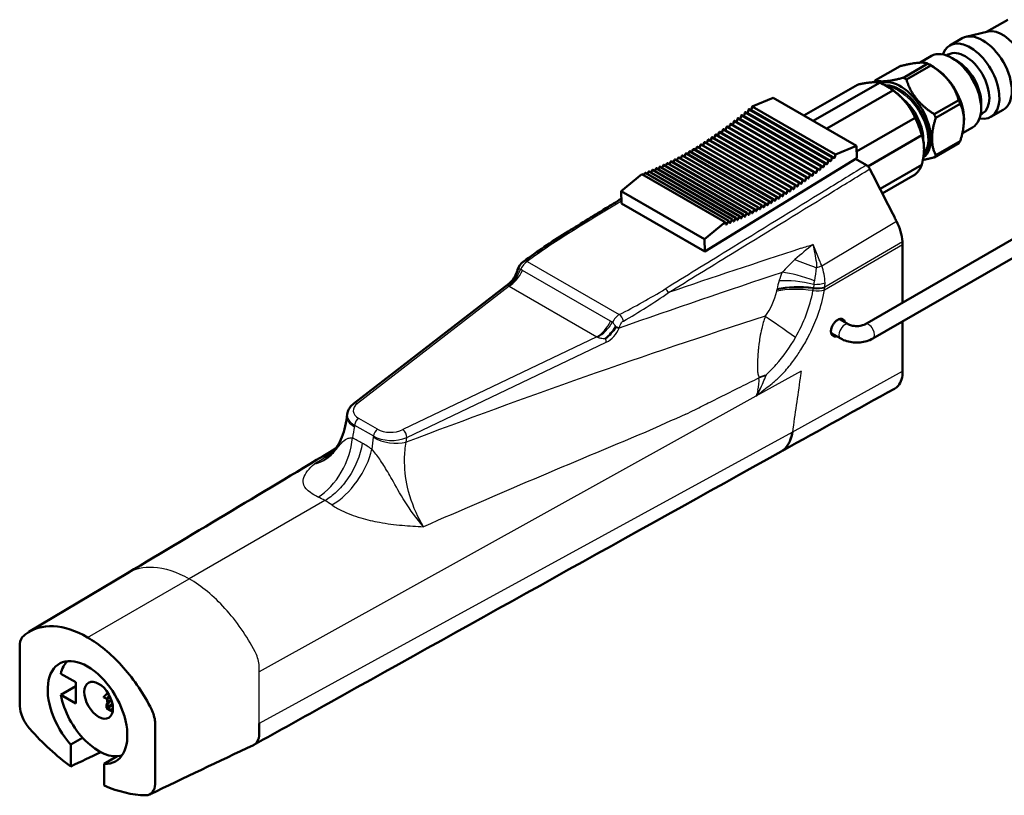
# Model space of a CAD drawing. Extents: x -36 to 402, y 59 to 368.
# Tile 2 of 9: x -36 to 120, y 244 to 367. Entities that reach past the tile are written whole.
import ezdxf

# ---------------------------------------------------------------- set-up
doc = ezdxf.new("R2010")
doc.units = 0
doc.header["$MEASUREMENT"] = 0
doc.layers.add('Visible', color=7, linetype='Continuous', lineweight=50)
doc.layers.add('Visible Narrow', color=7, linetype='Continuous', lineweight=25)

msp = doc.modelspace()

# ---------------------------------------------------------------- linework, layer by layer
at = {"layer": 'Visible'}
for p, q in [((117.6, 365.48), (120.97, 367.42)), ((117.87, 365.54), (114.33, 364.7)), ((111.75, 363.32), (113.73, 364.46)), ((107.04, 360.61), (108.85, 361.65)), ((111.25, 361.73), (111.52, 361.89)), ((108.28, 360.43), (104.39, 358.19)), ((104.87, 357.91), (108.76, 360.15)), ((109.24, 359.87), (108.54, 360.28)), ((112.93, 360.86), (112.14, 361.32)), ((99.96, 357.78), (103.85, 360.02)), ((88.57, 352.18), (97.07, 357.08)), ((90.05, 351.33), (100.59, 357.4)), ((92.19, 350.1), (102.73, 356.17)), ((102.03, 356.68), (101.68, 356.88)), ((80.33, 353.64), (83.66, 355.01)), ((83.66, 355.01), (96.92, 347.37)), ((113.18, 354.64), (109.29, 352.41)), ((109.53, 351.79), (113.42, 354.03)), ((116.75, 354.22), (116.75, 353.31)), ((79.06, 352.18), (79.17, 352.63)), ((92.54, 345.09), (79.28, 352.73)), ((79.64, 352.66), (79.74, 353.11)), ((93.12, 345.58), (79.86, 353.21)), ((80.22, 353.15), (80.32, 353.6)), ((80.33, 353.64), (93.59, 346)), ((116.67, 352.33), (116.93, 352.48)), ((118.29, 351.97), (120.27, 353.11)), ((76.71, 350.33), (76.83, 350.78)), ((90.21, 343.24), (76.95, 350.87)), ((77.3, 350.78), (77.42, 351.23)), ((90.79, 343.69), (77.54, 351.32)), ((77.89, 351.23), (78, 351.68)), ((91.38, 344.15), (78.12, 351.78)), ((78.47, 351.7), (78.59, 352.15)), ((91.96, 344.62), (78.7, 352.25)), ((96.95, 346.44), (106.24, 351.79)), ((114.05, 351.52), (114.05, 351.43)), ((87.86, 341.52), (74.6, 349.16)), ((74.93, 349.03), (75.07, 349.48)), ((88.45, 341.94), (75.19, 349.57)), ((75.53, 349.45), (75.66, 349.9)), ((89.03, 342.36), (75.78, 350)), ((76.12, 349.88), (76.25, 350.34)), ((89.62, 342.8), (76.36, 350.43)), ((113.78, 349.37), (115.39, 350.3)), ((85.49, 339.95), (72.23, 347.59)), ((72.55, 347.43), (72.71, 347.88)), ((86.08, 340.33), (72.82, 347.97)), ((73.15, 347.81), (73.3, 348.27)), ((86.67, 340.72), (73.42, 348.35)), ((73.75, 348.21), (73.89, 348.66)), ((87.27, 341.12), (74.01, 348.75)), ((74.34, 348.61), (74.48, 349.07)), ((98.74, 344.1), (107.31, 349.04)), ((109.29, 345.53), (113.18, 347.77)), ((113.42, 348.12), (109.53, 345.88)), ((69.58, 345.66), (69.75, 346.09)), ((83.12, 338.53), (69.86, 346.17)), ((70.17, 345.99), (70.34, 346.43)), ((83.71, 338.87), (70.45, 346.51)), ((70.77, 346.33), (70.93, 346.78)), ((84.3, 339.22), (71.05, 346.86)), ((71.36, 346.68), (71.53, 347.13)), ((84.9, 339.58), (71.64, 347.22)), ((71.96, 347.05), (72.12, 347.5)), ((93.59, 346), (96.92, 347.37)), ((96.92, 347.37), (96.98, 345.4)), ((66.62, 344.15), (66.79, 344.53)), ((80.15, 336.97), (66.9, 344.61)), ((67.21, 344.43), (67.38, 344.82)), ((80.75, 337.26), (67.49, 344.9)), ((67.8, 344.72), (67.97, 345.13)), ((81.34, 337.57), (68.08, 345.2)), ((68.39, 345.02), (68.56, 345.44)), ((81.93, 337.88), (68.67, 345.51)), ((68.99, 345.33), (69.16, 345.76)), ((82.52, 338.2), (69.27, 345.84)), ((96.98, 345.4), (72.81, 330.54)), ((91.73, 344.07), (91.84, 344.52)), ((91.96, 344.61), (92.2, 344.44)), ((92.32, 344.54), (92.42, 344.99)), ((92.54, 345.09), (92.78, 344.93)), ((92.9, 345.03), (93, 345.47)), ((93.12, 345.58), (93.36, 345.42)), ((93.48, 345.52), (93.58, 345.97)), ((98.5, 344.29), (96.78, 345.28)), ((63.09, 342.66), (63.26, 343)), ((76.62, 335.43), (63.36, 343.06)), ((63.67, 342.88), (63.84, 343.23)), ((77.21, 335.66), (63.95, 343.3)), ((64.26, 343.12), (64.43, 343.47)), ((77.79, 335.9), (64.54, 343.54)), ((64.85, 343.36), (65.02, 343.72)), ((78.38, 336.16), (65.12, 343.79)), ((65.44, 343.61), (65.61, 343.98)), ((78.97, 336.42), (65.71, 344.05)), ((66.03, 343.87), (66.2, 344.25)), ((79.56, 336.69), (66.3, 344.33)), ((89.97, 342.69), (90.09, 343.14)), ((90.21, 343.23), (90.44, 343.05)), ((90.56, 343.14), (90.68, 343.59)), ((90.8, 343.69), (91.02, 343.5)), ((91.15, 343.6), (91.26, 344.05)), ((91.38, 344.15), (91.61, 343.97)), ((100.67, 340.51), (107.31, 344.34)), ((59.49, 340.14), (62.78, 342.84)), ((62.78, 342.84), (76.04, 335.21)), ((87.6, 340.98), (87.74, 341.43)), ((87.86, 341.52), (88.07, 341.31)), ((88.19, 341.39), (88.33, 341.85)), ((88.45, 341.93), (88.66, 341.73)), ((88.79, 341.82), (88.92, 342.27)), ((89.04, 342.36), (89.26, 342.16)), ((89.38, 342.25), (89.51, 342.7)), ((89.63, 342.79), (89.85, 342.6)), ((101.03, 339.81), (106.24, 342.81)), ((59.49, 340.14), (72.75, 332.51)), ((59.55, 338.17), (59.49, 340.14)), ((85.22, 339.41), (85.38, 339.87)), ((85.5, 339.94), (85.69, 339.71)), ((85.81, 339.79), (85.97, 340.24)), ((86.09, 340.32), (86.29, 340.1)), ((86.41, 340.18), (86.56, 340.63)), ((86.68, 340.71), (86.88, 340.49)), ((87, 340.57), (87.15, 341.03)), ((87.27, 341.11), (87.48, 340.89)), ((59.55, 338.17), (72.81, 330.54)), ((82.54, 338.19), (82.71, 337.93)), ((82.83, 338), (83.01, 338.45)), ((83.13, 338.52), (83.3, 338.27)), ((83.43, 338.34), (83.6, 338.79)), ((83.72, 338.86), (83.9, 338.61)), ((84.02, 338.69), (84.19, 339.14)), ((84.31, 339.21), (84.5, 338.97)), ((84.62, 339.05), (84.78, 339.5)), ((84.91, 339.57), (85.09, 339.34)), ((79.25, 336.17), (79.46, 336.62)), ((79.58, 336.67), (79.72, 336.39)), ((79.85, 336.45), (80.05, 336.9)), ((80.17, 336.96), (80.32, 336.68)), ((80.44, 336.74), (80.64, 337.19)), ((80.76, 337.25), (80.92, 336.98)), ((81.04, 337.04), (81.23, 337.49)), ((81.35, 337.55), (81.51, 337.28)), ((81.63, 337.35), (81.82, 337.8)), ((81.94, 337.87), (82.11, 337.6)), ((82.23, 337.67), (82.41, 338.12)), ((72.75, 332.51), (76.04, 335.21)), ((76.05, 335.19), (76.17, 334.87)), ((76.29, 334.92), (76.52, 335.36)), ((76.64, 335.41), (76.76, 335.1)), ((76.88, 335.15), (77.1, 335.59)), ((77.22, 335.64), (77.35, 335.34)), ((77.47, 335.39), (77.69, 335.83)), ((77.81, 335.89), (77.94, 335.59)), ((78.07, 335.64), (78.28, 336.09)), ((78.4, 336.14), (78.54, 335.84)), ((78.66, 335.9), (78.87, 336.35)), ((78.99, 336.4), (79.13, 336.11)), ((98.24, 318.97), (125.67, 334.77)), ((72.81, 330.54), (72.75, 332.51)), ((99.53, 316.72), (126.97, 332.52)), ((16.99, 306.39), (41.68, 325.48)), ((94.22, 319.83), (95.72, 318.97)), ((92.89, 317.6), (94.42, 316.72)), ((15.96, 304.71), (15.9, 304.27)), ((-34.66, 270.07), (-19, 279.42)), ((-27.21, 262.07), (-29.59, 263.43)), ((-27.21, 258.71), (-27.21, 262.07)), ((-29.59, 260.08), (-27.21, 261.45)), ((-29.59, 260.08), (-27.21, 258.71)), ((-27.99, 252.16), (-26.12, 253.24)), ((-27.99, 248.69), (-27.99, 252.16)), ((-20.6, 250.31), (-22.69, 249.1)), ((-22.69, 249.1), (-22.69, 245.64))]:
    msp.add_line(p, q, dxfattribs=at)
for centre, radius, start, end in [((104.27, 247.46), 101.36, 121.928, 126.4737), ((45.61, 326.8), 2.7, 126.3491, 161.9023), ((38.65, 328.83), 4.55, 317.2896, 343.6544), ((37.74, 329.02), 5.49, 339.3943, 344.1108), ((39.41, 328.41), 3.71, 307.8409, 339.2209), ((52.27, 322.59), 7.55, 308.9032, 327.4473), ((-19.47, 257.17), 4.18, 129.2802, 141.6474), ((-24.37, 255.43), 4.51, 61.1954, 68.9949), ((-19.95, 259.26), 2.25, 177.0093, 189.86), ((-21.02, 258.96), 1.63, 216.4148, 226.9189), ((-18.58, 264.37), 7.49, 241.7027, 248.3909)]:
    msp.add_arc(centre, radius, start, end, dxfattribs=at)
for centre, major_axis, ratio, start_param, end_param in [((117, 358.78), (-3.27, 5.68), 0.578093, 3.141593, 6.283185), ((120.11, 360.57), (-2.74, 4.77), 0.578093, 3.311476, 6.113302), ((115.02, 357.64), (-3.27, 5.68), 0.578093, 2.68403, 6.740748), ((112.12, 355.97), (-3.27, 5.68), 0.578093, 3.141593, 6.283185), ((114.23, 357.18), (-2.71, 4.7), 0.578093, 3.141593, 6.283185), ((108.52, 353.9), (-3.9, 6.78), 0.578093, 5.456326, 5.543116), ((112.92, 356.43), (-2.71, 4.7), 0.578093, 3.928925, 5.495853), ((109.22, 354.3), (-3.41, 5.91), 0.578093, 3.928925, 5.495853), ((104.63, 351.66), (-3.9, 6.78), 0.578093, 0.220338, 0.298574), ((101.66, 349.95), (-4.24, 7.37), 0.578093, 5.320823, 5.678618), ((103.92, 351.25), (-3.41, 5.91), 0.578093, 3.209397, 6.197632), ((104.63, 351.66), (-3.9, 6.78), 0.578093, 5.456326, 5.543116), ((102.01, 350.15), (-3.99, 6.93), 0.578093, 4.976122, 5.495853), ((102.01, 350.15), (-3.99, 6.93), 0.578093, 3.928925, 4.976122), ((108.52, 353.9), (-3.9, 6.78), 0.578093, 4.409128, 4.495919), ((78.65, 352.16), (0.0499, 0.0867), 0.578093, 0, 2.03206), ((79.23, 352.64), (0.0499, 0.0867), 0.578093, 0, 2.046023), ((79.57, 352.65), (0.0499, 0.0867), 0.578093, 3.85343, 5.201578), ((79.81, 353.12), (0.0499, 0.0867), 0.578093, 0, 2.059986), ((80.16, 353.14), (0.0499, 0.0867), 0.578093, 3.737383, 5.215541), ((80.39, 353.62), (0.0499, 0.0867), 0.578093, 1.685094, 2.073948), ((104.63, 351.66), (-3.9, 6.78), 0.578093, 4.409128, 4.495919), ((76.9, 350.79), (0.0499, 0.0867), 0.578093, 0, 1.990172), ((77.23, 350.76), (0.0499, 0.0867), 0.578093, 4.221163, 5.145728), ((77.49, 351.24), (0.0499, 0.0867), 0.578093, 0, 2.004135), ((77.82, 351.22), (0.0499, 0.0867), 0.578093, 4.137745, 5.15969), ((78.07, 351.7), (0.0499, 0.0867), 0.578093, 0, 2.018098), ((78.41, 351.69), (0.0499, 0.0867), 0.578093, 4.049921, 5.173653), ((78.99, 352.16), (0.0499, 0.0867), 0.578093, 3.956029, 5.187616), ((101.66, 349.95), (-4.24, 7.37), 0.578093, 4.273626, 4.631421), ((74.55, 349.07), (0.0499, 0.0867), 0.578093, 0, 1.934322), ((75.14, 349.49), (0.0499, 0.0867), 0.578093, 0, 1.948285), ((75.46, 349.45), (0.0499, 0.0867), 0.578093, 4.455003, 5.10384), ((75.73, 349.91), (0.0499, 0.0867), 0.578093, 0, 1.962247), ((76.05, 349.88), (0.0499, 0.0867), 0.578093, 4.379048, 5.117802), ((76.31, 350.34), (0.0499, 0.0867), 0.578093, 0, 1.97621), ((76.64, 350.32), (0.0499, 0.0867), 0.578093, 4.301319, 5.131765), ((72.18, 347.5), (0.0499, 0.0867), 0.578093, 0, 1.878471), ((72.77, 347.88), (0.0499, 0.0867), 0.578093, 0, 1.892434), ((73.09, 347.81), (0.0499, 0.0867), 0.578093, 4.750739, 5.047989), ((73.37, 348.27), (0.0499, 0.0867), 0.578093, 0, 1.906397), ((73.68, 348.21), (0.0499, 0.0867), 0.578093, 4.677182, 5.061952), ((73.96, 348.67), (0.0499, 0.0867), 0.578093, 0, 1.920359), ((74.28, 348.61), (0.0499, 0.0867), 0.578093, 4.603636, 5.075915), ((74.87, 349.02), (0.0499, 0.0867), 0.578093, 4.529713, 5.089877), ((108.52, 353.9), (-3.9, 6.78), 0.578093, 3.36193, 3.448721), ((69.81, 346.08), (0.0499, 0.0867), 0.578093, 0, 1.822621), ((70.4, 346.42), (0.0499, 0.0867), 0.578093, 0, 1.836583), ((71, 346.77), (0.0499, 0.0867), 0.578093, 0, 1.850546), ((71.3, 346.68), (0.0499, 0.0867), 0.578093, 4.975443, 5.006101), ((71.59, 347.13), (0.0499, 0.0867), 0.578093, 0, 1.864509), ((71.9, 347.05), (0.0499, 0.0867), 0.578093, 4.899448, 5.020064), ((72.49, 347.43), (0.0499, 0.0867), 0.578093, 4.824694, 5.034027), ((93.65, 345.98), (0.0499, 0.0867), 0.578093, 1.685094, 2.073948), ((66.85, 344.52), (0.0499, 0.0867), 0.578093, 0, 1.752808), ((67.44, 344.81), (0.0499, 0.0867), 0.578093, 0, 1.76677), ((68.03, 345.12), (0.0499, 0.0867), 0.578093, 0, 1.780733), ((68.62, 345.43), (0.0499, 0.0867), 0.578093, 0, 1.794696), ((69.22, 345.75), (0.0499, 0.0867), 0.578093, 0, 1.808658), ((91.91, 344.53), (0.0499, 0.0867), 0.578093, 6.220851, 8.315246), ((92.25, 344.53), (0.0499, 0.0867), 0.578093, 3.079258, 5.187616), ((92.49, 345.01), (0.0499, 0.0867), 0.578093, 6.234813, 8.329208), ((92.83, 345.01), (0.0499, 0.0867), 0.578093, 3.093221, 5.201578), ((93.07, 345.49), (0.0499, 0.0867), 0.578093, 6.248776, 8.343171), ((93.41, 345.5), (0.0499, 0.0867), 0.578093, 3.107183, 5.215541), ((104.63, 351.66), (-3.9, 6.78), 0.578093, 3.36193, 3.448721), ((63.31, 342.98), (0.0499, 0.0867), 0.578093, 0, 1.669032), ((63.9, 343.21), (0.0499, 0.0867), 0.578093, 0, 1.682994), ((64.49, 343.45), (0.0499, 0.0867), 0.578093, 0, 1.696957), ((65.07, 343.7), (0.0499, 0.0867), 0.578093, 0, 1.71092), ((65.66, 343.97), (0.0499, 0.0867), 0.578093, 0, 1.724882), ((66.25, 344.24), (0.0499, 0.0867), 0.578093, 0, 1.738845), ((90.16, 343.15), (0.0499, 0.0867), 0.578093, 6.178963, 8.273358), ((90.49, 343.13), (0.0499, 0.0867), 0.578093, 3.03737, 5.145728), ((90.74, 343.6), (0.0499, 0.0867), 0.578093, 6.192925, 8.28732), ((91.08, 343.59), (0.0499, 0.0867), 0.578093, 3.051333, 5.15969), ((91.33, 344.06), (0.0499, 0.0867), 0.578093, 6.206888, 8.301283), ((91.66, 344.05), (0.0499, 0.0867), 0.578093, 3.065295, 5.173653), ((101.66, 349.95), (-4.24, 7.37), 0.578093, 3.226428, 3.584223), ((87.81, 341.44), (0.0499, 0.0867), 0.578093, 6.123112, 8.217507), ((88.13, 341.39), (0.0499, 0.0867), 0.578093, 2.981519, 5.089877), ((88.4, 341.85), (0.0499, 0.0867), 0.578093, 6.137075, 8.23147), ((88.72, 341.81), (0.0499, 0.0867), 0.578093, 2.995482, 5.10384), ((88.99, 342.28), (0.0499, 0.0867), 0.578093, 6.151037, 8.245432), ((89.31, 342.24), (0.0499, 0.0867), 0.578093, 3.009445, 5.117802), ((89.57, 342.71), (0.0499, 0.0867), 0.578093, 6.165, 8.259395), ((89.9, 342.68), (0.0499, 0.0867), 0.578093, 3.023407, 5.131765), ((85.44, 339.87), (0.0499, 0.0867), 0.578093, 6.067262, 8.161657), ((85.75, 339.79), (0.0499, 0.0867), 0.578093, 2.925669, 5.034027), ((86.03, 340.24), (0.0499, 0.0867), 0.578093, 6.081224, 8.175619), ((86.34, 340.18), (0.0499, 0.0867), 0.578093, 2.939632, 5.047989), ((86.62, 340.63), (0.0499, 0.0867), 0.578093, 6.095187, 8.189582), ((86.94, 340.57), (0.0499, 0.0867), 0.578093, 2.953594, 5.061952), ((87.22, 341.03), (0.0499, 0.0867), 0.578093, 6.109149, 8.203545), ((87.53, 340.97), (0.0499, 0.0867), 0.578093, 2.967557, 5.075915), ((82.47, 338.11), (0.0499, 0.0867), 0.578093, 5.997448, 8.091843), ((83.07, 338.45), (0.0499, 0.0867), 0.578093, 6.011411, 8.105806), ((83.36, 338.34), (0.0499, 0.0867), 0.578093, 2.869818, 4.978176), ((83.66, 338.79), (0.0499, 0.0867), 0.578093, 6.025374, 8.119769), ((83.96, 338.69), (0.0499, 0.0867), 0.578093, 2.883781, 4.992139), ((84.25, 339.14), (0.0499, 0.0867), 0.578093, 6.039336, 8.133731), ((84.56, 339.05), (0.0499, 0.0867), 0.578093, 2.897744, 5.006101), ((84.85, 339.5), (0.0499, 0.0867), 0.578093, 6.053299, 8.147694), ((85.15, 339.41), (0.0499, 0.0867), 0.578093, 2.911706, 5.020064), ((79.51, 336.6), (0.0499, 0.0867), 0.578093, 5.927635, 8.02203), ((80.1, 336.89), (0.0499, 0.0867), 0.578093, 5.941598, 8.035993), ((80.38, 336.75), (0.0499, 0.0867), 0.578093, 2.800005, 4.908363), ((80.7, 337.18), (0.0499, 0.0867), 0.578093, 5.95556, 8.049956), ((80.98, 337.05), (0.0499, 0.0867), 0.578093, 2.813968, 4.922326), ((81.29, 337.48), (0.0499, 0.0867), 0.578093, 5.969523, 8.063918), ((81.57, 337.36), (0.0499, 0.0867), 0.578093, 2.82793, 4.936288), ((81.88, 337.79), (0.0499, 0.0867), 0.578093, 5.983486, 8.077881), ((82.17, 337.68), (0.0499, 0.0867), 0.578093, 2.841893, 4.950251), ((82.77, 338), (0.0499, 0.0867), 0.578093, 2.855856, 4.964213), ((75.99, 335.12), (0.0499, 0.0867), 0.578093, 5.843859, 6.232714), ((76.57, 335.34), (0.0499, 0.0867), 0.578093, 5.857822, 7.952217), ((76.83, 335.17), (0.0499, 0.0867), 0.578093, 2.716229, 4.824587), ((77.16, 335.57), (0.0499, 0.0867), 0.578093, 5.871785, 7.96618), ((77.42, 335.41), (0.0499, 0.0867), 0.578093, 2.730192, 4.83855), ((77.74, 335.82), (0.0499, 0.0867), 0.578093, 5.885747, 7.980142), ((78.01, 335.65), (0.0499, 0.0867), 0.578093, 2.744155, 4.852512), ((78.33, 336.07), (0.0499, 0.0867), 0.578093, 5.89971, 7.994105), ((78.6, 335.91), (0.0499, 0.0867), 0.578093, 2.758117, 4.866475), ((78.92, 336.33), (0.0499, 0.0867), 0.578093, 5.913673, 8.008068), ((79.19, 336.18), (0.0499, 0.0867), 0.578093, 2.77208, 4.880438), ((79.79, 336.46), (0.0499, 0.0867), 0.578093, 2.786043, 4.8944), ((76.24, 334.94), (0.0499, 0.0867), 0.578093, 2.702267, 4.810625), ((43.23, 326.95), (0.66, 2.44), 0.143724, 1.326445, 1.362367), ((-25.34, 257.27), (-4.47, 7.76), 0.578093, 2.790466, 8.208976), ((-23.57, 258.29), (-4.37, 7.58), 0.578093, 0.144821, 0.550848), ((-23.57, 258.29), (-4.37, 7.58), 0.578093, 1.023816, 2.996772)]:
    msp.add_ellipse(centre, major_axis=major_axis, ratio=ratio, start_param=start_param, end_param=end_param, dxfattribs=at)
msp.add_ellipse((-23.57, 259.22), major_axis=(-1.61, 2.79), ratio=0.578093, dxfattribs=at)
for points, degree in [([(103.85, 360.02), (107.24, 360.9), (108.28, 360.43)], 2), ([(108.76, 360.15), (112.15, 358.08), (113.18, 354.64)], 2), ([(97.07, 357.08), (98.33, 357.36), (99.18, 357.44)], 2), ([(99.18, 357.44), (100.04, 357.52), (100.59, 357.4)], 2), ([(104.39, 358.19), (100.99, 357.3), (99.96, 357.78)], 2), ([(109.29, 352.41), (105.9, 354.48), (104.87, 357.91)], 2), ([(102.73, 356.17), (103.99, 355.25), (104.84, 354.19)], 2), ([(104.84, 354.19), (105.69, 353.13), (106.24, 351.79)], 2), ([(113.42, 354.03), (114.6, 351.75), (113.42, 348.12)], 2), ([(109.53, 345.88), (108.35, 348.15), (109.53, 351.79)], 2), ([(107.31, 349.04), (107.67, 348.03), (107.67, 346.89)], 2), ([(107.67, 346.89), (107.67, 345.75), (107.31, 344.34)], 2), ([(107.49, 345.12), (108.25, 345.26), (109.29, 345.53)], 2), ([(107.64, 345.97), (107.63, 345.96), (107.62, 345.95), (107.61, 345.94)], 3), ([(102.95, 336.05), (101.65, 338.6), (100.34, 341.14), (99.04, 343.69)], 3), ([(103.28, 335.4), (103.17, 335.62), (103.06, 335.83), (102.95, 336.05)], 3), ([(104.25, 332.15), (104.18, 333.18), (103.83, 334.33), (103.28, 335.4)], 3), ([(104.27, 331.68), (104.27, 331.83), (104.27, 331.99), (104.25, 332.15)], 3), ([(104.27, 322.45), (104.27, 325.53), (104.27, 328.6), (104.27, 331.68)], 3), ([(104.27, 311.51), (104.27, 311.52), (104.27, 311.52), (104.27, 311.52)], 3), ([(102.99, 308.75), (97.05, 305.46), (91.1, 302.17), (85.15, 298.89)], 3), ([(86.74, 301.86), (86.67, 301.38), (86.55, 300.94), (86.4, 300.56)], 3), ([(86.4, 300.56), (86.57, 300.97), (86.66, 301.31), (86.73, 301.83)], 3), ([(86.73, 301.84), (86.74, 301.85), (86.74, 301.85), (86.74, 301.86)], 3), ([(86.73, 301.83), (86.73, 301.84), (86.73, 301.84), (86.73, 301.84)], 3), ([(-19, 279.42), (-7.94, 286.02), (3.14, 292.65), (14.21, 299.28)], 3), ([(-21.86, 259.98), (-22.06, 259.8), (-22.18, 259.59), (-22.2, 259.38)], 3), ([(-22.73, 259.79), (-22.74, 259.74), (-22.75, 259.69), (-22.75, 259.64)], 3), ([(-22.75, 259.64), (-22.75, 259.68), (-22.75, 259.73), (-22.75, 259.77)], 3), ([(-22.19, 259.15), (-22.17, 259.39), (-22.02, 259.62), (-21.77, 259.82)], 3), ([(-22.19, 258.39), (-22.14, 258.68), (-21.89, 258.96), (-21.51, 259.17)], 3), ([(-21.99, 257.98), (-21.84, 258.15), (-21.61, 258.31), (-21.33, 258.44)], 3), ([(-21.29, 257.86), (-21.42, 257.81), (-21.54, 257.75), (-21.65, 257.68)], 3), ([(-21.44, 257.57), (-21.4, 257.59), (-21.35, 257.61), (-21.3, 257.63)], 3), ([(1.05, 252.09), (-4.46, 249.48), (-9.97, 246.86), (-15.48, 244.24)], 3), ([(-23.23, 250.96), (-24.82, 250.2), (-26.41, 249.45), (-27.99, 248.69)], 3)]:
    msp.add_open_spline(points, degree=degree, dxfattribs=at)
for points, knots in [([(101.5, 356.99), (101.94, 357), (102.42, 356.91), (103.41, 356.56), (103.93, 356.28), (104.93, 355.56), (105.43, 355.11), (106.34, 354.1), (106.75, 353.52), (107.46, 352.33), (107.76, 351.7), (108.21, 350.45), (108.37, 349.82), (108.47, 349), (108.48, 348.76), (108.49, 348.54)], [0.205355, 0.205355, 0.205355, 0.205355, 0.402371, 0.402371, 0.609545, 0.609545, 0.818654, 0.818654, 1.027028, 1.027028, 1.234767, 1.234767, 1.44253, 1.44253, 1.526555, 1.526555, 1.526555, 1.526555]), ([(104.95, 354.05), (105.4, 353.55), (105.81, 352.98), (106.52, 351.79), (106.82, 351.16), (107.27, 349.91), (107.42, 349.28), (107.5, 348.62), (107.51, 348.55), (107.52, 348.49)], [0.819808, 0.819808, 0.819808, 0.819808, 1.0270283, 1.0270283, 1.2347668, 1.2347668, 1.4425298, 1.4425298, 1.4666619, 1.4666619, 1.4666619, 1.4666619]), ([(108.49, 348.54), (108.49, 348.27), (108.48, 347.98), (108.38, 347.34), (108.29, 347.02), (108.03, 346.44), (107.85, 346.18), (107.64, 345.97)], [0.0798764, 0.0798764, 0.0798764, 0.0798764, 0.1501317, 0.1501317, 0.2327193, 0.2327193, 0.322074, 0.322074, 0.322074, 0.322074]), ([(99.04, 343.69), (98.98, 343.8), (98.91, 343.91), (98.78, 344.07), (98.72, 344.12), (98.61, 344.22), (98.56, 344.26), (98.5, 344.29)], [0, 0, 0, 0, 0.03907898, 0.03907898, 0.06325669, 0.06325669, 0.08743297, 0.08743297, 0.08743297, 0.08743297]), ([(50.66, 333.49), (52.8, 334.8), (54.93, 336.12), (57.88, 337.93), (58.71, 338.44), (59.53, 338.94)], [0, 0, 0, 0, 0.905405, 0.905405, 1.253814, 1.253814, 1.253814, 1.253814]), ([(43.02, 327.52), (43.03, 327.55), (43.03, 327.57), (43.04, 327.59), (43.04, 327.6), (43.04, 327.6)], [0, 0, 0, 0, 0.00848359, 0.00848359, 0.009559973, 0.009559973, 0.009559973, 0.009559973]), ([(92.95, 318.36), (92.96, 318.42), (92.98, 318.47), (93.08, 318.72), (93.17, 318.9), (93.39, 319.22), (93.5, 319.35), (93.74, 319.57), (93.85, 319.65), (94.08, 319.79), (94.2, 319.83), (94.44, 319.88), (94.56, 319.88), (94.78, 319.82), (94.88, 319.74), (95.02, 319.56), (95.06, 319.45), (95.09, 319.34)], [-0.9767043, -0.9767043, -0.9767043, -0.9767043, -0.9583137, -0.9583137, -0.8963966, -0.8963966, -0.8425446, -0.8425446, -0.7948972, -0.7948972, -0.7467308, -0.7467308, -0.6913285, -0.6913285, -0.6298067, -0.6298067, -0.5801637, -0.5801637, -0.5801637, -0.5801637]), ([(104.27, 311.52), (104.27, 311.96), (104.27, 312.4), (104.27, 312.84), (104.27, 315.04), (104.27, 317.25), (104.27, 319.45)], [0.3707273, 0.3707273, 0.3707273, 0.3707273, 0.3969385, 0.3969385, 0.3969385, 0.5286417, 0.5286417, 0.5286417, 0.5286417]), ([(58.65, 318.61), (58.65, 318.61), (58.65, 318.6), (58.64, 318.58), (58.64, 318.56), (58.63, 318.53)], [-0.000964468, -0.000964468, -0.000964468, -0.000964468, 0, 0, 0.007601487, 0.007601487, 0.007601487, 0.007601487]), ([(93.76, 317.1), (93.68, 317.08), (93.61, 317.06), (93.42, 317.05), (93.3, 317.08), (93.1, 317.19), (93.01, 317.29), (92.9, 317.53), (92.87, 317.68), (92.87, 318.01), (92.89, 318.18), (92.95, 318.36)], [-0.2708858, -0.2708858, -0.2708858, -0.2708858, -0.2396969, -0.2396969, -0.1821466, -0.1821466, -0.1206131, -0.1206131, -0.0593783, -0.0593783, 0, 0, 0, 0]), ([(95.72, 318.97), (95.78, 318.94), (95.87, 318.9), (96.07, 318.82), (96.19, 318.78), (96.46, 318.73), (96.62, 318.71), (96.94, 318.69), (97.1, 318.69), (97.42, 318.72), (97.58, 318.74), (97.85, 318.81), (97.97, 318.85), (98.14, 318.92), (98.19, 318.95), (98.24, 318.97)], [3.141593, 3.141593, 3.141593, 3.141593, 3.352341, 3.352341, 3.579954, 3.579954, 3.822841, 3.822841, 4.074108, 4.074108, 4.324545, 4.324545, 4.564596, 4.564596, 4.712389, 4.712389, 4.712389, 4.712389]), ([(94.42, 316.72), (94.72, 316.55), (95.05, 316.41), (95.72, 316.21), (96.08, 316.15), (96.79, 316.08), (97.16, 316.08), (97.88, 316.15), (98.23, 316.21), (98.91, 316.41), (99.23, 316.55), (99.53, 316.72)], [3.141593, 3.141593, 3.141593, 3.141593, 3.455752, 3.455752, 3.769911, 3.769911, 4.08407, 4.08407, 4.39823, 4.39823, 4.712389, 4.712389, 4.712389, 4.712389]), ([(102.99, 308.75), (103.21, 308.87), (103.41, 309.03), (103.57, 309.23), (104.03, 309.76), (104.27, 310.56), (104.27, 311.51)], [0.2927905, 0.2927905, 0.2927905, 0.2927905, 0.31378331, 0.31378331, 0.31378331, 0.37058429, 0.37058429, 0.37058429, 0.37058429]), ([(16.99, 306.39), (16.88, 306.3), (16.78, 306.22), (16.59, 306.03), (16.5, 305.93), (16.34, 305.72), (16.27, 305.61), (16.14, 305.37), (16.09, 305.24), (16, 304.98), (15.97, 304.85), (15.96, 304.71)], [-1.5542765, -1.5542765, -1.5542765, -1.5542765, -1.4341892, -1.4341892, -1.3141018, -1.3141018, -1.1940145, -1.1940145, -1.0739272, -1.0739272, -0.9538398, -0.9538398, -0.9538398, -0.9538398]), ([(15.9, 304.27), (15.82, 303.58), (15.69, 302.93), (15.38, 301.73), (15.18, 301.17), (14.74, 300.17), (14.5, 299.72), (13.98, 298.93), (13.7, 298.6), (13.13, 298.03), (12.84, 297.79), (12.54, 297.6)], [0, 0, 0, 0, 0.290628, 0.290628, 0.581256, 0.581256, 0.871885, 0.871885, 1.162513, 1.162513, 1.453141, 1.453141, 1.453141, 1.453141]), ([(86.4, 300.56), (86.3, 300.29), (86.17, 300.04), (85.73, 299.35), (85.36, 298.99), (84.93, 298.75)], [-2.1576114, -2.1576114, -2.1576114, -2.1576114, -2.0417204, -2.0417204, -1.8086424, -1.8086424, -1.8086424, -1.8086424]), ([(84.93, 298.75), (60.9, 285.4), (36.91, 272.06), (9.01, 256.52), (5.07, 254.33), (1.13, 252.13)], [0, 0, 0, 0, 10.000015, 10.000015, 11.645047, 11.645047, 11.645047, 11.645047]), ([(-27.99, 248.69), (-30.25, 250.32), (-32.46, 252.35), (-34.52, 254.67), (-34.55, 254.71), (-34.58, 254.75), (-34.62, 254.79), (-35.04, 255.29), (-35.41, 255.89), (-35.67, 256.51), (-35.93, 257.12), (-36.08, 257.74), (-36.11, 258.3), (-36.12, 258.38), (-36.12, 258.47), (-36.12, 258.55), (-36.12, 261.62), (-36.12, 264.7), (-36.12, 267.78), (-36.12, 267.92), (-36.11, 268.05), (-36.1, 268.18), (-36.03, 268.74), (-35.82, 269.19), (-35.49, 269.47), (-35.42, 269.53), (-35.35, 269.59), (-35.27, 269.65), (-34.04, 270.61), (-32.48, 271.06), (-30.74, 270.97), (-29.05, 270.89), (-27.2, 270.28), (-25.34, 269.21)], [0.077737, 0.077737, 0.077737, 0.077737, 0.2775561, 0.2775561, 0.2775561, 0.2807738, 0.2807738, 0.2807738, 0.3230857, 0.3230857, 0.3230857, 0.3643764, 0.3643764, 0.3643764, 0.3704575, 0.3704575, 0.3704575, 0.6038476, 0.6038476, 0.6038476, 0.6144799, 0.6144799, 0.6144799, 0.6603099, 0.6603099, 0.6603099, 0.6701159, 0.6701159, 0.6701159, 0.8370726, 0.8370726, 0.8370726, 1, 1, 1, 1]), ([(-22.69, 245.64), (-20.43, 244.67), (-18.21, 244.15), (-16.16, 244.1), (-16.13, 244.1), (-16.09, 244.1), (-16.06, 244.1), (-15.64, 244.12), (-15.27, 244.3), (-15.01, 244.61), (-14.75, 244.93), (-14.6, 245.37), (-14.56, 245.89), (-14.56, 245.97), (-14.56, 246.05), (-14.56, 246.13), (-14.56, 249.2), (-14.56, 252.28), (-14.56, 255.36), (-14.56, 255.5), (-14.56, 255.64), (-14.58, 255.79), (-14.65, 256.43), (-14.86, 257.13), (-15.19, 257.78), (-15.26, 257.92), (-15.33, 258.07), (-15.4, 258.21), (-16.64, 260.59), (-18.2, 262.84), (-19.93, 264.75), (-21.63, 266.61), (-23.48, 268.14), (-25.34, 269.21)], [0.077737, 0.077737, 0.077737, 0.077737, 0.2775561, 0.2775561, 0.2775561, 0.2807738, 0.2807738, 0.2807738, 0.3230857, 0.3230857, 0.3230857, 0.3643764, 0.3643764, 0.3643764, 0.3704575, 0.3704575, 0.3704575, 0.6038476, 0.6038476, 0.6038476, 0.6144799, 0.6144799, 0.6144799, 0.6603099, 0.6603099, 0.6603099, 0.6701159, 0.6701159, 0.6701159, 0.8370726, 0.8370726, 0.8370726, 1, 1, 1, 1]), ([(-22.33, 258), (-22.35, 258.14), (-22.34, 258.3), (-22.28, 258.6), (-22.23, 258.74), (-22.17, 258.88)], [0, 0, 0, 0, 0.0618399, 0.0618399, 0.1199753, 0.1199753, 0.1199753, 0.1199753]), ([(-21.57, 259.35), (-21.83, 259.2), (-22.03, 259.02), (-22.12, 258.82), (-22.34, 258.36), (-22.05, 257.84), (-21.38, 257.53), (-21.36, 257.53), (-21.34, 257.52), (-21.32, 257.51)], [40.647778, 40.647778, 40.647778, 40.647778, 41.117934, 41.117934, 41.117934, 42.197604, 42.197604, 42.197604, 42.227757, 42.227757, 42.227757, 42.227757]), ([(-21.37, 258.64), (-21.64, 258.52), (-21.87, 258.36), (-22.01, 258.18), (-22.03, 258.15), (-22.06, 258.12), (-22.07, 258.09)], [34.2463192, 34.2463192, 34.2463192, 34.2463192, 34.6916595, 34.6916595, 34.6916595, 34.7661958, 34.7661958, 34.7661958, 34.7661958]), ([(1.05, 252.09), (1.27, 252.2), (1.45, 252.35), (1.6, 252.56), (1.84, 252.91), (1.98, 253.41), (1.98, 253.98), (1.98, 254.07), (1.98, 254.15), (1.98, 254.23), (1.98, 254.67), (1.98, 255.11), (1.98, 255.54)], [0.2989923, 0.2989923, 0.2989923, 0.2989923, 0.3230857, 0.3230857, 0.3230857, 0.3643764, 0.3643764, 0.3643764, 0.3704575, 0.3704575, 0.3704575, 0.4018745, 0.4018745, 0.4018745, 0.4018745])]:
    msp.add_open_spline(points, degree=3, knots=knots, dxfattribs=at)
at = {"layer": 'Visible Narrow'}
for p, q in [((79.17, 352.63), (92.42, 344.99)), ((79.64, 352.66), (92.9, 345.03)), ((79.74, 353.11), (93, 345.47)), ((80.22, 353.15), (93.48, 345.52)), ((80.32, 353.6), (93.58, 345.97)), ((76.83, 350.78), (90.09, 343.14)), ((77.3, 350.78), (90.56, 343.14)), ((77.42, 351.23), (90.68, 343.59)), ((77.89, 351.23), (91.15, 343.6)), ((78, 351.68), (91.26, 344.05)), ((78.47, 351.7), (91.73, 344.07)), ((78.59, 352.15), (91.84, 344.52)), ((79.06, 352.18), (92.32, 344.54)), ((75.07, 349.48), (88.33, 341.85)), ((75.53, 349.45), (88.79, 341.82)), ((75.66, 349.9), (88.92, 342.27)), ((76.12, 349.88), (89.38, 342.25)), ((76.25, 350.34), (89.51, 342.7)), ((76.71, 350.33), (89.97, 342.69)), ((72.71, 347.88), (85.97, 340.24)), ((73.15, 347.81), (86.41, 340.18)), ((73.3, 348.27), (86.56, 340.63)), ((73.75, 348.21), (87, 340.57)), ((73.89, 348.66), (87.15, 341.03)), ((74.34, 348.61), (87.6, 340.98)), ((74.48, 349.07), (87.74, 341.43)), ((74.93, 349.03), (88.19, 341.39)), ((69.75, 346.09), (83.01, 338.45)), ((70.34, 346.43), (83.6, 338.79)), ((70.93, 346.78), (84.19, 339.14)), ((71.36, 346.68), (84.62, 339.05)), ((71.53, 347.13), (84.78, 339.5)), ((71.96, 347.05), (85.22, 339.41)), ((72.12, 347.5), (85.38, 339.87)), ((72.55, 347.43), (85.81, 339.79)), ((66.79, 344.53), (80.05, 336.9)), ((67.38, 344.82), (80.64, 337.19)), ((67.97, 345.13), (81.23, 337.49)), ((68.56, 345.44), (81.82, 337.8)), ((69.16, 345.76), (82.41, 338.12)), ((63.26, 343), (76.52, 335.36)), ((63.84, 343.23), (77.1, 335.59)), ((64.43, 343.47), (77.69, 335.83)), ((65.02, 343.72), (78.28, 336.09)), ((65.61, 343.98), (78.87, 336.35)), ((66.2, 344.25), (79.46, 336.62)), ((83.14, 338.5), (83.43, 338.34)), ((83.73, 338.86), (84.02, 338.69)), ((80.22, 336.87), (80.44, 336.74)), ((80.8, 337.17), (81.04, 337.04)), ((81.39, 337.49), (81.63, 337.35)), ((81.97, 337.82), (82.23, 337.67)), ((82.56, 338.15), (82.83, 338)), ((76.7, 335.25), (76.88, 335.15)), ((77.28, 335.5), (77.47, 335.39)), ((77.87, 335.75), (78.07, 335.64)), ((78.46, 336.02), (78.66, 335.9)), ((79.04, 336.29), (79.25, 336.17)), ((79.63, 336.57), (79.85, 336.45)), ((91.41, 328.28), (103.28, 335.4)), ((76.29, 334.92), (76.11, 335.02)), ((91.91, 324.97), (104.25, 332.15)), ((91.83, 324.47), (104.27, 331.68)), ((44.58, 328.97), (59.22, 320.54)), ((57.82, 319.49), (43.84, 327.54)), ((41.69, 325.04), (17.58, 306.4)), ((41.69, 325.04), (55.67, 316.99)), ((55.67, 316.99), (24.81, 302.24)), ((25.45, 300.98), (57.15, 316.13)), ((88.13, 311.56), (80.95, 307.57)), ((86.73, 301.84), (104.27, 311.52)), ((86.73, 301.83), (104.27, 311.51)), ((80.95, 307.57), (1.98, 263.75)), ((20.79, 302.3), (17.79, 304.03)), ((17.11, 302.96), (17.09, 302.75)), ((17.11, 302.96), (20.11, 301.23)), ((86.74, 301.86), (1.98, 255.54)), ((20.11, 301.23), (20.08, 301.03)), ((25.33, 300.25), (25.45, 300.98)), ((12.41, 290.95), (-9.17, 278.52)), ((-25.34, 269.21), (-9.17, 278.52))]:
    msp.add_line(p, q, dxfattribs=at)
for centre, radius, start, end in [((98.05, 347.54), 9.49, 15.5327, 43.7523), ((97.44, 347.09), 10.12, 13.9093, 33.7526), ((104.69, 247.56), 101.2, 121.9349, 126.4419), ((673.83, -1459.09), 1883.54, 108.11677, 108.7929), ((116.41, 296.66), 43.83, 126.9412, 131.8937), ((-20.63, 309.89), 112.82, 9.6165, 11.1455), ((46.44, 326.33), 3.24, 125.127, 154.5772), ((135.61, 279.3), 69.63, 134.1207, 136.4863), ((671.9, -1431.67), 1854.21, 108.44889, 109.29493), ((74.56, 328.97), 16.02, 348.9766, 356.4782), ((106.94, 327.16), 16.42, 174.4666, 177.1082), ((83.51, 325.36), 8.42, 1.4642, 20.2926), ((95.93, 322.47), 11.82, 163.2405, 169.6051), ((6.05, 424.58), 116.84, 297.0695, 301.1646), ((73.55, 326.68), 10.96, 323.96, 347.2607), ((74.18, 326.28), 10.26, 348.6599, 349.7607), ((67.7, 328.47), 22.69, 329.3476, 349.5252), ((74.95, 326.87), 15.26, 350.4778, 351.6841), ((125.04, 319.17), 35.41, 169.9659, 170.8517), ((66, 328.58), 26.16, 350.9581, 351.7573), ((16.69, 395.87), 87.73, 299.4798, 305.0319), ((433.4, -771.02), 1146.34, 107.82951, 110.85303), ((55.89, 317.08), 3.16, 29.0279, 44.6294), ((56.62, 319.26), 2.73, 341.5349, 343.718), ((64.13, 329.94), 26.52, 319.089, 330.5496), ((73.7, 321.84), 13.98, 312.596, 318.495), ((75.52, 310.02), 5.92, 345.0897, 4.5424), ((54.34, 321.9), 30.3, 333.9587, 338.7385), ((221.88, -42.7), 379.22, 113.6396, 114.7136), ((7.14, 280.69), 22.41, 60.0294, 64.5331), ((819.24, -1525.5), 1977.47, 112.47359, 113.58325), ((6.06, 278.82), 24.57, 55.796, 60.0316), ((9.02, 303.09), 6.52, 285.2882, 302.6663), ((4.78, 277.71), 15.29, 60.0305, 64.7269), ((4.09, 276.52), 16.66, 55.5976, 60.0321)]:
    msp.add_arc(centre, radius, start, end, dxfattribs=at)
for centre, major_axis, ratio, start_param, end_param in [((51.19, 332.64), (-0.523, 0.852), 0.557966, 5.483554, 6.283185), ((44.6, 328.17), (-0.591, 0.807), 0.607761, 5.436066, 6.283185), ((93.19, 328.15), (-9.49, 3.11), 0.100675, 0.912584, 1.32144), ((41.28, 328.43), (1.48, 3.72), 0.586067, 3.87634, 4.754104), ((41.61, 328.27), (2, 3.47), 0.578093, 3.952384, 4.833409), ((43.98, 327.26), (-0.957, 0.289), 0.216601, 0, 0.136688), ((44, 327.34), (-0.956, 0.294), 0.255256, 0, 0.142367), ((91.26, 322.72), (-9.18, 3.94), 0.26087, 4.930777, 5.552549), ((89.8, 327.94), (2.68, 0.82), 0.064714, 4.973231, 5.334847), ((90.76, 321.34), (-9.57, 2.87), 0.371366, 4.885212, 5.516355), ((66.54, 323.8), (-0.524, 0.852), 0.558583, 4.649312, 5.483038), ((90.39, 319.73), (-9.79, 1.97), 0.449086, 4.841429, 5.477891), ((90.43, 319.92), (-9.83, 1.78), 0.463581, 4.833718, 5.46912), ((90.46, 320.07), (-9.83, 1.79), 0.462448, 4.834845, 5.469827), ((89.9, 325.64), (-2.76, 0.45), 0.45264, 1.683262, 2.416862), ((89.95, 325.99), (-2.77, 0.39), 0.467031, 1.67395, 2.407013), ((89.97, 326.12), (-2.77, 0.39), 0.466166, 1.673813, 2.406809), ((90, 326.46), (-2.8, 0.13), 0.397918, 1.648468, 2.347372), ((55.59, 320.21), (2, 3.47), 0.578093, 3.952384, 4.833409), ((59.25, 319.74), (-0.459, 0.888), 0.50431, 4.199761, 5.522873), ((88.57, 315.7), (-8.14, 5.79), 0.020463, 4.893235, 5.582985), ((55.9, 320.01), (2.46, 3.15), 0.562184, 4.040444, 4.918208), ((57.09, 318.56), (1.81, 2.41), 0.643549, 4.030371, 5.100835), ((58.59, 318.85), (-0.926, 0.376), 0.281172, 1.727243, 2.405606), ((58.62, 318.92), (-0.941, 0.338), 0.28713, 1.711099, 2.384363), ((95.07, 317.85), (0.65, 1.13), 0.578093, 0, 3.141593), ((98.89, 317.85), (-0.65, 1.13), 0.578093, 3.141593, 6.283185), ((56.53, 316.59), (-0.431, 0.902), 0.48753, 3.971497, 4.623465), ((86.94, 312.08), (9.6, 2.76), 0.009948, 2.039299, 2.18381), ((19.94, 305.35), (3.02, 0.13), 0.593432, 2.443371, 3.89386), ((17.6, 305.6), (-0.612, 0.791), 0.628382, 5.419409, 6.283185), ((19.87, 303.79), (-3.97, 0.48), 0.454299, 0, 0.850052), ((19.96, 304.54), (-4.02, 0.02), 0.561245, 6.217819, 7.067871), ((17.81, 303.22), (0.499, 0.867), 0.578093, 0.810791, 2.179728), ((20.81, 301.49), (0.499, 0.867), 0.578093, 0.810791, 2.179728), ((22.96, 303.61), (3.04, 0.13), 0.588289, 3.89013, 5.340618), ((24.83, 301.43), (-0.431, 0.902), 0.48753, 3.971497, 5.538963), ((10.86, 298.72), (3.65, 7.68), 0.611781, 3.877886, 5.274513), ((22.87, 302.06), (-3.95, 0.63), 0.478945, 0.867083, 2.317571), ((22.98, 302.8), (-4.03, 0.06), 0.564616, 0.785575, 2.236063), ((13.95, 296.94), (4.77, 7.03), 0.541085, 3.966102, 5.362729)]:
    msp.add_ellipse(centre, major_axis=major_axis, ratio=ratio, start_param=start_param, end_param=end_param, dxfattribs=at)
for points, knots in [([(101.53, 356.96), (102.02, 356.97), (102.56, 356.85), (103.11, 356.62), (104.43, 356.05), (105.81, 354.81), (106.8, 353.28), (107.8, 351.74), (108.41, 349.95), (108.43, 348.48), (108.45, 347.41), (108.17, 346.51), (107.64, 345.97)], [56.10029, 56.10029, 56.10029, 56.10029, 56.447636, 56.447636, 56.447636, 57.286953, 57.286953, 57.286953, 58.130615, 58.130615, 58.130615, 58.750256, 58.750256, 58.750256, 58.750256]), ([(101.84, 356.78), (102.42, 356.71), (103.04, 356.49), (103.66, 356.13), (104.98, 355.36), (106.27, 353.95), (107.12, 352.36), (107.97, 350.78), (108.37, 349.06), (108.22, 347.74), (108.14, 347.11), (107.94, 346.58), (107.63, 346.18)], [62.476174, 62.476174, 62.476174, 62.476174, 62.871501, 62.871501, 62.871501, 63.718394, 63.718394, 63.718394, 64.559629, 64.559629, 64.559629, 64.96426, 64.96426, 64.96426, 64.96426]), ([(103.91, 355.22), (104.09, 355.09), (104.28, 354.94), (104.46, 354.79), (105.64, 353.77), (106.65, 352.26), (107.18, 350.76), (107.52, 349.78), (107.66, 348.83), (107.58, 348.02)], [62.98545, 62.98545, 62.98545, 62.98545, 63.117699, 63.117699, 63.117699, 63.979623, 63.979623, 63.979623, 64.53839, 64.53839, 64.53839, 64.53839]), ([(98.5, 344.29), (98.5, 344.29), (98.49, 344.29), (98.49, 344.29), (96.35, 342.97), (94.21, 341.65), (86.83, 337.11), (81.59, 333.88), (73.07, 328.64), (69.79, 326.62), (66.52, 324.6)], [-4.528084, -4.528084, -4.528084, -4.528084, -4.526838, -4.526838, -4.526838, -3.618623, -3.618623, -1.391778, -1.391778, 0, 0, 0, 0]), ([(67.05, 324.04), (70.33, 326.05), (73.61, 328.07), (82.13, 333.3), (87.38, 336.52), (94.76, 341.06), (96.9, 342.37), (99.04, 343.69)], [0, 0, 0, 0, 1.391778, 1.391778, 3.618623, 3.618623, 4.526838, 4.526838, 4.526838, 4.526838]), ([(91.14, 328.95), (91.06, 329.15), (90.98, 329.36), (90.76, 329.92), (90.62, 330.27), (90.34, 330.98), (90.2, 331.34), (90.06, 331.7)], [-0.9031857, -0.9031857, -0.9031857, -0.9031857, -0.8362524, -0.8362524, -0.7230938, -0.7230938, -0.6068135, -0.6068135, -0.6068135, -0.6068135]), ([(43.52, 327.72), (43.48, 327.72), (43.45, 327.73), (43.36, 327.75), (43.31, 327.75), (43.22, 327.73), (43.19, 327.72), (43.11, 327.68), (43.07, 327.65), (43.04, 327.6)], [0, 0, 0, 0, 0.06188, 0.06188, 0.1763603, 0.1763603, 0.2675689, 0.2675689, 0.4085703, 0.4085703, 0.4085703, 0.4085703]), ([(41.68, 325.48), (41.62, 325.43), (41.57, 325.38), (41.52, 325.3), (41.52, 325.27), (41.52, 325.21), (41.54, 325.17), (41.59, 325.12), (41.62, 325.1), (41.64, 325.09)], [-0.397264, -0.397264, -0.397264, -0.397264, -0.2675689, -0.2675689, -0.1763603, -0.1763603, -0.06188, -0.06188, 0, 0, 0, 0]), ([(80.95, 307.57), (81.2, 307.77), (81.45, 307.97), (81.7, 308.17), (82.04, 308.44), (82.39, 308.7), (83.07, 309.24), (83.42, 309.52), (83.76, 309.81), (83.83, 309.87), (83.91, 309.94), (83.99, 310), (84.2, 310.18), (84.41, 310.37), (84.81, 310.76), (85.02, 310.97), (85.21, 311.17), (85.49, 311.46), (85.75, 311.76), (86.29, 312.39), (86.56, 312.73), (87.22, 313.6), (87.59, 314.15), (88.37, 315.36), (88.77, 316.04), (89.64, 317.69), (90.09, 318.66), (90.97, 320.89), (91.36, 322.16), (91.71, 323.77), (91.78, 324.12), (91.83, 324.47)], [-0.001711, -0.001711, -0.001711, -0.001711, 0.104865, 0.104865, 0.104865, 0.25041, 0.25041, 0.39596, 0.39596, 0.39596, 0.429076, 0.429076, 0.429076, 0.519403, 0.519403, 0.609228, 0.609228, 0.609228, 0.732629, 0.732629, 0.862514, 0.862514, 1.061269, 1.061269, 1.295166, 1.295166, 1.616075, 1.616075, 2.030956, 2.030956, 2.151062, 2.151062, 2.151062, 2.151062]), ([(84.31, 324.6), (84.3, 324.58), (84.3, 324.55), (84.29, 324.51), (84.28, 324.48), (84.28, 324.46)], [0, 0, 0, 0, 0.00817744, 0.00817744, 0.01632691, 0.01632691, 0.01632691, 0.01632691]), ([(90.06, 324.66), (90.06, 324.69), (90.06, 324.71), (90.07, 324.75), (90.07, 324.77), (90.08, 324.8)], [-0.01632691, -0.01632691, -0.01632691, -0.01632691, -0.00817744, -0.00817744, 0, 0, 0, 0]), ([(59.22, 320.54), (59.06, 320.45), (58.91, 320.33), (58.55, 319.98), (58.36, 319.72), (58.19, 319.39), (58.16, 319.34), (58.14, 319.29)], [0, 0, 0, 0, 0.03242847, 0.03242847, 0.07973117, 0.07973117, 0.087947, 0.087947, 0.087947, 0.087947]), ([(59.24, 318.49), (59.27, 318.61), (59.31, 318.72), (59.43, 319.01), (59.52, 319.17), (59.7, 319.39), (59.78, 319.45), (59.86, 319.5)], [-0.1092954, -0.1092954, -0.1092954, -0.1092954, -0.0797312, -0.0797312, -0.0324285, -0.0324285, 0, 0, 0, 0]), ([(82.42, 320.23), (82.2, 319.62), (82.02, 318.98), (81.75, 317.85), (81.65, 317.37), (81.51, 316.54), (81.46, 316.2), (81.38, 315.59), (81.35, 315.33), (81.31, 314.86), (81.29, 314.66), (81.27, 314.38), (81.26, 314.29), (81.26, 314.21), (81.24, 314.03), (81.23, 313.86), (81.22, 313.51), (81.21, 313.34), (81.19, 313.07), (81.19, 312.97), (81.18, 312.87), (81.17, 312.69), (81.17, 312.5), (81.17, 312.09), (81.18, 311.85), (81.22, 311.4), (81.25, 311.19), (81.32, 310.84), (81.36, 310.7), (81.4, 310.57)], [-0.4076865, -0.4076865, -0.4076865, -0.4076865, -0.3216292, -0.3216292, -0.2589134, -0.2589134, -0.2159963, -0.2159963, -0.182983, -0.182983, -0.1575882, -0.1575882, -0.1470717, -0.1470717, -0.1470717, -0.1249911, -0.1249911, -0.1029083, -0.1029083, -0.0893489, -0.0893489, -0.0893489, -0.0653112, -0.0653112, -0.0366295, -0.0366295, -0.0140883, -0.0140883, 0, 0, 0, 0]), ([(55.76, 316.96), (55.79, 316.94), (55.83, 316.92), (55.95, 316.87), (56.04, 316.84), (56.23, 316.8), (56.32, 316.78), (56.58, 316.74), (56.75, 316.72), (56.94, 316.72), (56.96, 316.72), (56.99, 316.72), (57.01, 316.72)], [-0.4085703, -0.4085703, -0.4085703, -0.4085703, -0.3466903, -0.3466903, -0.2322099, -0.2322099, -0.1410035, -0.1410035, 0, 0, 0, 0.0171636, 0.0171636, 0.0171636, 0.0171636]), ([(82.58, 310.92), (82.59, 310.94), (82.61, 310.96), (82.66, 311.03), (82.7, 311.08), (82.81, 311.2), (82.88, 311.27), (83.02, 311.41), (83.09, 311.48), (83.16, 311.55)], [0, 0, 0, 0, 0.01408827, 0.01408827, 0.03662951, 0.03662951, 0.06531117, 0.06531117, 0.08934886, 0.08934886, 0.08934886, 0.08934886]), ([(88.13, 311.56), (88.1, 311.37), (88.06, 311.04), (87.56, 307.56), (87.15, 304.71), (86.74, 301.86)], [1.9261821, 1.9261821, 1.9261821, 1.9261821, 1.9837711, 1.9837711, 2.2461637, 2.2461637, 2.2461637, 2.2461637]), ([(69.82, 304.7), (70.29, 304.94), (70.76, 305.18), (72.05, 305.82), (72.86, 306.23), (75.3, 307.44), (76.92, 308.25), (79.5, 309.54), (80.46, 310.01), (81.42, 310.49)], [9.576725, 9.576725, 9.576725, 9.576725, 9.770048, 9.770048, 10.104099, 10.104099, 10.772202, 10.772202, 11.167326, 11.167326, 11.167326, 11.167326]), ([(10.74, 296.8), (11.6, 296.96), (12.35, 297.35), (13.57, 298.3), (14.02, 298.85), (14.7, 299.72), (14.97, 300.06), (15.52, 300.62), (15.8, 300.79), (16.33, 300.92), (16.55, 300.94), (16.77, 300.92)], [-0.0017, -0.0017, -0.0017, -0.0017, 0.408598, 0.408598, 0.84593, 0.84593, 1.230183, 1.230183, 1.671151, 1.671151, 1.946755, 1.946755, 1.946755, 1.946755]), ([(18.33, 300.1), (18.2, 299.13), (17.91, 298.12), (17.08, 296.11), (16.53, 295.13), (15.39, 293.53), (14.83, 292.89), (13.65, 291.77), (13.03, 291.31), (12.41, 290.95)], [0, 0, 0, 0, 0.332048, 0.332048, 0.664096, 0.664096, 0.927022, 0.927022, 1.189948, 1.189948, 1.189948, 1.189948]), ([(28.09, 286.81), (26.95, 288.12), (25.97, 289.5), (24.32, 292.1), (23.66, 293.3), (22.59, 295.18), (22.16, 295.92), (21.31, 297.28), (20.9, 297.86), (20.29, 298.64), (20.07, 298.91), (19.87, 299.14)], [-0.0017, -0.0017, -0.0017, -0.0017, 0.408598, 0.408598, 0.84593, 0.84593, 1.230183, 1.230183, 1.671151, 1.671151, 1.946755, 1.946755, 1.946755, 1.946755]), ([(28.09, 286.81), (27.9, 287.13), (27.71, 287.45), (26.64, 289.44), (25.97, 291.25), (25.21, 294.59), (25.05, 296.12), (25.09, 298.5), (25.17, 299.39), (25.33, 300.25)], [-1.829034, -1.829034, -1.829034, -1.829034, -1.684857, -1.684857, -0.964369, -0.964369, -0.370911, -0.370911, 0, 0, 0, 0]), ([(10.74, 296.8), (11.38, 297.2), (12.03, 297.6), (13.03, 298.22), (13.38, 298.44), (13.73, 298.66)], [4.0769547, 4.0769547, 4.0769547, 4.0769547, 4.3776884, 4.3776884, 4.5433934, 4.5433934, 4.5433934, 4.5433934]), ([(11.3, 291.53), (10.84, 291.75), (10.43, 291.99), (9.57, 292.61), (9.24, 293.01), (8.93, 293.77), (8.92, 294.12), (9.11, 294.88), (9.34, 295.28), (9.96, 296.06), (10.34, 296.44), (10.74, 296.8)], [-1.946755, -1.946755, -1.946755, -1.946755, -1.671151, -1.671151, -1.230183, -1.230183, -0.84593, -0.84593, -0.408598, -0.408598, 0.0017, 0.0017, 0.0017, 0.0017]), ([(13.51, 290.27), (13.96, 289.96), (14.48, 289.66), (15.97, 288.93), (17, 288.54), (19.07, 287.92), (20.09, 287.69), (22.28, 287.29), (23.49, 287.14), (25.83, 286.93), (26.97, 286.86), (28.09, 286.81)], [-1.946755, -1.946755, -1.946755, -1.946755, -1.671151, -1.671151, -1.230183, -1.230183, -0.84593, -0.84593, -0.408598, -0.408598, 0.0017, 0.0017, 0.0017, 0.0017]), ([(-19, 279.42), (-17.81, 280.13), (-16.41, 280.46), (-14.87, 280.38), (-13.09, 280.28), (-11.13, 279.65), (-9.17, 278.52)], [0.6966676, 0.6966676, 0.6966676, 0.6966676, 0.8370726, 0.8370726, 0.8370726, 1, 1, 1, 1]), ([(1.98, 263.75), (1.98, 263.82), (1.98, 263.89), (1.98, 263.96), (1.98, 264.11), (1.98, 264.25), (1.98, 264.4), (1.98, 265.04), (1.81, 265.77), (1.51, 266.48), (1.44, 266.63), (1.37, 266.78), (1.3, 266.92), (-0.01, 269.44), (-1.65, 271.81), (-3.48, 273.82), (-5.26, 275.78), (-7.22, 277.39), (-9.17, 278.52)], [0.5989049, 0.5989049, 0.5989049, 0.5989049, 0.6038476, 0.6038476, 0.6038476, 0.6144799, 0.6144799, 0.6144799, 0.6603099, 0.6603099, 0.6603099, 0.6701159, 0.6701159, 0.6701159, 0.8370726, 0.8370726, 0.8370726, 1, 1, 1, 1])]:
    msp.add_open_spline(points, degree=3, knots=knots, dxfattribs=at)
for points in [[(59.54, 338.59), (56.75, 336.87), (53.95, 335.16), (51.16, 333.44)], [(88.13, 331.07), (88.77, 331.28), (89.42, 331.49), (90.06, 331.7)], [(91.41, 328.28), (91.33, 328.51), (91.24, 328.73), (91.14, 328.95)], [(43.84, 327.54), (43.74, 327.6), (43.63, 327.66), (43.52, 327.72)], [(85.11, 327.25), (84.92, 326.79), (84.75, 326.33), (84.61, 325.88)], [(90.17, 325.34), (90.2, 325.53), (90.24, 325.72), (90.28, 325.91)], [(41.64, 325.09), (41.66, 325.08), (41.68, 325.06), (41.69, 325.04)], [(91.89, 324.83), (91.9, 324.88), (91.9, 324.92), (91.91, 324.97)], [(91.91, 324.97), (91.92, 325.17), (91.93, 325.37), (91.93, 325.57)], [(58.14, 319.29), (58.04, 319.36), (57.93, 319.43), (57.82, 319.49)], [(55.67, 316.99), (55.7, 316.98), (55.73, 316.97), (55.76, 316.96)], [(81.4, 310.57), (81.41, 310.54), (81.41, 310.52), (81.42, 310.49)], [(81.42, 310.49), (81.79, 310.63), (82.18, 310.77), (82.58, 310.92)], [(81.57, 308.6), (81.38, 308.25), (81.17, 307.91), (80.95, 307.57)], [(81.24, 308.5), (81.17, 308.18), (81.07, 307.87), (80.95, 307.57)], [(17.09, 302.75), (17.01, 302.12), (16.91, 301.51), (16.77, 300.92)], [(20.08, 301.03), (19.98, 300.41), (19.91, 299.78), (19.87, 299.14)], [(-19, 279.42), (-19, 279.42), (-19, 279.42), (-19, 279.42)], [(1.98, 255.54), (1.98, 258.28), (1.98, 261.02), (1.98, 263.75)]]:
    msp.add_open_spline(points, degree=3, dxfattribs=at)

doc.saveas('drawing.dxf')
